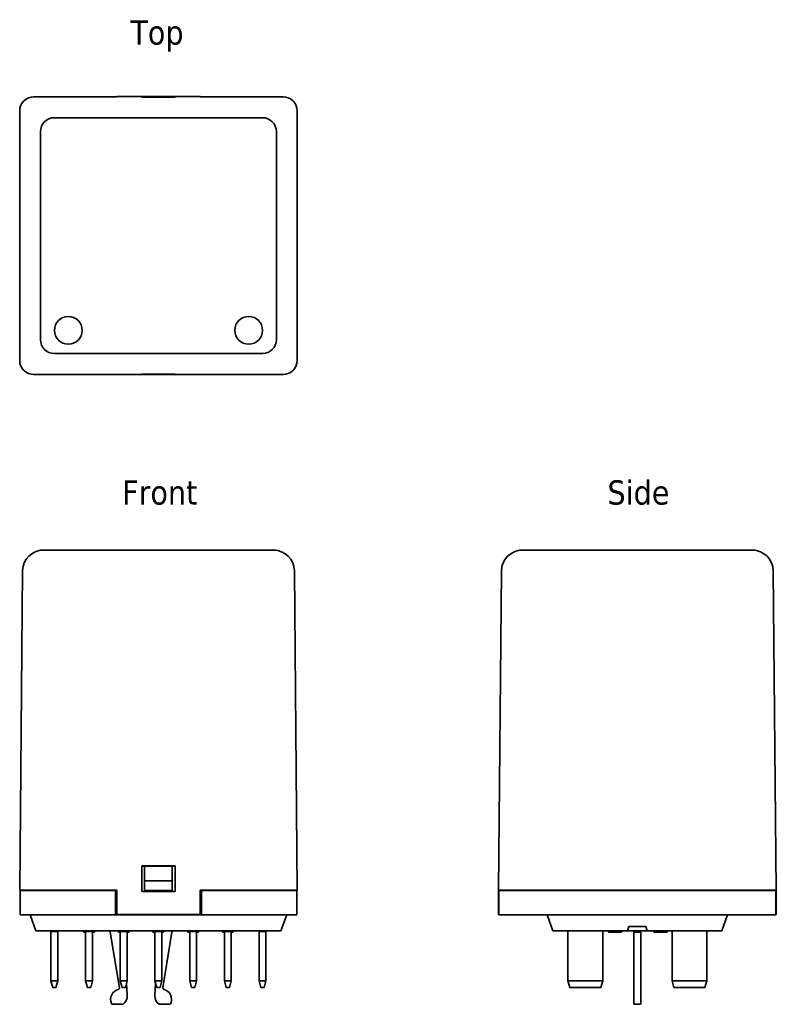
# Model space of a CAD drawing. Header units: millimetres. Extents: x 50 to 159, y 126 to 268.
import ezdxf

# ---------------------------------------------------------------- set-up
doc = ezdxf.new("R2010")
doc.units = ezdxf.units.MM
doc.layers.add('Symbol (ISO)', color=7, linetype='Continuous', lineweight=25)
doc.layers.add('Visible (ISO)', color=7, linetype='Continuous', lineweight=35)
doc.styles.add('Label Text (ISO)', font='TAHOMA.TTF')

msp = doc.modelspace()

# ---------------------------------------------------------------- linework, layer by layer
at = {"layer": 'Visible (ISO)'}
for p, q in [((51.88, 256.49), (63.88, 256.49)), ((75.88, 256.52), (63.88, 256.52)), ((63.88, 256.52), (63.88, 256.49)), ((67.48, 256.49), (72.28, 256.49)), ((67.48, 256.46), (67.48, 256.49)), ((72.28, 256.46), (67.48, 256.46)), ((72.28, 256.49), (72.28, 256.46)), ((75.88, 256.49), (75.88, 256.52)), ((75.88, 256.49), (87.88, 256.49)), ((49.88, 254.49), (49.88, 218.49)), ((89.88, 254.49), (89.88, 218.49)), ((54.88, 253.49), (84.88, 253.49)), ((52.88, 221.49), (52.88, 251.49)), ((86.88, 251.49), (86.88, 221.49)), ((84.88, 219.49), (54.88, 219.49)), ((63.88, 216.49), (51.88, 216.49)), ((63.88, 216.49), (63.88, 216.46)), ((75.88, 216.46), (63.88, 216.46)), ((67.48, 216.52), (72.28, 216.52)), ((67.48, 216.48), (67.48, 216.52)), ((72.28, 216.48), (67.48, 216.48)), ((72.28, 216.52), (72.28, 216.48)), ((87.88, 216.49), (75.88, 216.49)), ((75.88, 216.46), (75.88, 216.49)), ((52.88, 191.16), (52.88, 191.16)), ((53.29, 191.16), (52.88, 191.16)), ((52.88, 191.16), (54.88, 191.16)), ((53.66, 191.16), (53.29, 191.16)), ((54.88, 191.16), (53.66, 191.16)), ((84.88, 191.16), (54.88, 191.16)), ((84.88, 191.16), (54.88, 191.16)), ((86.1, 191.16), (84.88, 191.16)), ((84.88, 191.16), (86.88, 191.16)), ((86.47, 191.16), (86.1, 191.16)), ((86.88, 191.16), (86.47, 191.16)), ((86.88, 191.16), (86.88, 191.16)), ((122.32, 191.16), (121.91, 191.16)), ((121.91, 191.16), (123.91, 191.16)), ((121.91, 191.16), (121.91, 191.16)), ((122.69, 191.16), (122.32, 191.16)), ((123.91, 191.16), (122.69, 191.16)), ((153.91, 191.16), (123.91, 191.16)), ((153.91, 191.16), (123.91, 191.16)), ((155.12, 191.16), (153.91, 191.16)), ((153.91, 191.16), (155.91, 191.16)), ((155.49, 191.16), (155.12, 191.16)), ((155.91, 191.16), (155.49, 191.16)), ((155.91, 191.16), (155.91, 191.16)), ((50.29, 188.19), (49.88, 142.16)), ((89.88, 142.16), (89.47, 188.19)), ((119.32, 188.19), (118.91, 142.16)), ((158.91, 142.16), (158.49, 188.19)), ((67.48, 145.66), (72.28, 145.66)), ((67.48, 141.96), (67.48, 145.66)), ((67.88, 145.61), (67.48, 145.61)), ((67.88, 145.61), (67.88, 143.53)), ((71.88, 145.61), (67.88, 145.61)), ((69.38, 145.66), (69.38, 145.61)), ((70.38, 145.61), (70.38, 145.66)), ((71.88, 143.53), (71.88, 145.61)), ((72.28, 145.61), (71.88, 145.61)), ((72.28, 145.66), (72.28, 141.96)), ((67.88, 143.53), (67.88, 142.11)), ((71.88, 143.53), (67.88, 143.53)), ((71.88, 142.11), (71.88, 143.53)), ((50.39, 142.16), (49.88, 142.16)), ((49.93, 142.11), (52.93, 142.11)), ((49.93, 138.61), (49.93, 142.11)), ((51.88, 142.16), (50.55, 142.16)), ((51.63, 142.11), (51.63, 142.16)), ((63.88, 142.16), (51.88, 142.16)), ((63.68, 142.11), (52.93, 142.11)), ((63.68, 138.61), (63.68, 142.11)), ((63.88, 142.16), (63.88, 138.66)), ((72.28, 141.96), (67.48, 141.96)), ((71.88, 142.11), (67.88, 142.11)), ((67.88, 141.96), (67.88, 142.11)), ((71.88, 142.11), (71.88, 141.96)), ((87.88, 142.16), (75.88, 142.16)), ((75.88, 138.66), (75.88, 142.16)), ((86.83, 142.11), (76.08, 142.11)), ((76.08, 138.61), (76.08, 142.11)), ((86.83, 142.11), (89.83, 142.11)), ((89.21, 142.16), (87.88, 142.16)), ((88.13, 142.11), (88.13, 142.16)), ((89.88, 142.16), (89.37, 142.16)), ((89.83, 138.61), (89.83, 142.11)), ((118.87, 138.66), (118.91, 142.16)), ((119.41, 142.16), (118.91, 142.16)), ((118.96, 142.11), (121.96, 142.11)), ((118.96, 138.61), (118.96, 142.11)), ((120.91, 142.16), (119.57, 142.16)), ((120.41, 142.16), (120.41, 142.11)), ((120.66, 142.11), (120.66, 142.16)), ((156.91, 142.16), (120.91, 142.16)), ((155.86, 142.11), (121.96, 142.11)), ((155.86, 142.11), (158.86, 142.11)), ((158.24, 142.16), (156.91, 142.16)), ((157.16, 142.11), (157.16, 142.16)), ((157.41, 142.11), (157.41, 142.16)), ((158.91, 142.16), (158.4, 142.16)), ((158.86, 138.61), (158.86, 142.11)), ((158.91, 142.16), (158.94, 138.66)), ((52.93, 138.61), (49.93, 138.61)), ((51.38, 138.61), (52.22, 136.31)), ((52.93, 138.61), (63.68, 138.61)), ((76.08, 138.61), (63.68, 138.61)), ((75.88, 138.66), (63.88, 138.66)), ((76.08, 138.61), (86.83, 138.61)), ((89.83, 138.61), (86.83, 138.61)), ((88.38, 138.61), (87.54, 136.31)), ((118.96, 138.66), (118.87, 138.66)), ((121.96, 138.61), (118.96, 138.61)), ((121.96, 138.61), (155.86, 138.61)), ((125.91, 138.61), (126.74, 136.31)), ((151.91, 138.61), (151.07, 136.31)), ((158.86, 138.61), (155.86, 138.61)), ((158.94, 138.66), (158.86, 138.66)), ((52.88, 136.31), (52.22, 136.31)), ((52.88, 136.31), (86.88, 136.31)), ((54.38, 136.22), (54.38, 136.31)), ((55.38, 136.31), (55.38, 136.22)), ((59.1, 136.31), (59.1, 136.11)), ((59.19, 136.31), (59.19, 136.11)), ((59.38, 136.22), (59.38, 136.31)), ((60.38, 136.31), (60.38, 136.22)), ((60.57, 136.31), (60.57, 136.11)), ((60.66, 136.31), (60.66, 136.11)), ((62.93, 136.31), (62.93, 136.11)), ((64.11, 136.31), (64.11, 136.11)), ((64.2, 136.31), (64.2, 136.11)), ((64.38, 136.22), (64.38, 136.31)), ((65.38, 136.31), (65.38, 136.22)), ((65.64, 136.31), (65.64, 136.11)), ((65.66, 136.31), (65.66, 136.11)), ((69.09, 136.31), (69.09, 136.11)), ((69.13, 136.31), (69.13, 136.11)), ((69.38, 136.22), (69.38, 136.31)), ((70.38, 136.31), (70.38, 136.22)), ((70.45, 136.31), (70.45, 136.11)), ((70.63, 136.31), (70.63, 136.11)), ((71.83, 136.31), (71.83, 136.11)), ((74.1, 136.31), (74.1, 136.11)), ((74.1, 136.31), (74.1, 136.11)), ((74.12, 136.31), (74.12, 136.11)), ((74.31, 136.31), (74.31, 136.11)), ((74.38, 136.22), (74.38, 136.31)), ((75.38, 136.31), (75.38, 136.22)), ((75.66, 136.31), (75.66, 136.11)), ((75.66, 136.31), (75.66, 136.11)), ((79.11, 136.31), (79.11, 136.11)), ((79.13, 136.31), (79.13, 136.11)), ((79.28, 136.31), (79.28, 136.11)), ((79.38, 136.22), (79.38, 136.31)), ((80.38, 136.31), (80.38, 136.22)), ((80.42, 136.31), (80.42, 136.11)), ((80.63, 136.31), (80.63, 136.11)), ((80.64, 136.31), (80.64, 136.11)), ((84.38, 136.22), (84.38, 136.31)), ((85.38, 136.31), (85.38, 136.22)), ((87.54, 136.31), (86.88, 136.31)), ((127.41, 136.31), (126.74, 136.31)), ((127.41, 136.31), (137.47, 136.31)), ((134.76, 136.31), (134.76, 136.11)), ((135.07, 136.31), (135.07, 136.11)), ((135.22, 136.31), (135.22, 136.11)), ((135.49, 136.31), (135.49, 136.11)), ((135.88, 136.31), (135.88, 136.11)), ((136.19, 136.31), (136.19, 136.11)), ((136.35, 136.31), (136.35, 136.11)), ((136.61, 136.31), (136.61, 136.11)), ((137.47, 136.31), (137.69, 136.91)), ((140.34, 136.31), (137.47, 136.31)), ((137.69, 136.91), (140.13, 136.91)), ((138.41, 136.31), (138.41, 136.11)), ((139.41, 136.31), (139.41, 136.11)), ((140.13, 136.91), (140.34, 136.31)), ((140.34, 136.31), (150.41, 136.31)), ((141.26, 136.31), (141.26, 136.11)), ((141.57, 136.31), (141.57, 136.11)), ((141.72, 136.31), (141.72, 136.11)), ((141.99, 136.31), (141.99, 136.11)), ((142.24, 136.31), (142.24, 136.11)), ((142.27, 136.31), (142.27, 136.11)), ((142.3, 136.31), (142.3, 136.11)), ((143.13, 136.31), (143.13, 136.11)), ((143.19, 136.31), (143.19, 136.11)), ((143.2, 136.31), (143.2, 136.11)), ((151.07, 136.31), (150.41, 136.31)), ((54.38, 136.22), (54.38, 129.11)), ((54.38, 136.22), (55.38, 136.22)), ((55.38, 129.11), (55.38, 136.22)), ((59.38, 136.11), (59.19, 136.11)), ((59.38, 136.22), (59.38, 129.11)), ((59.38, 136.22), (60.38, 136.22)), ((60.38, 129.11), (60.38, 136.22)), ((60.57, 136.11), (60.38, 136.11)), ((64.25, 128.09), (62.93, 136.11)), ((64.38, 136.11), (64.2, 136.11)), ((64.38, 136.22), (64.38, 129.11)), ((64.38, 136.22), (65.38, 136.22)), ((65.38, 129.11), (65.38, 136.22)), ((65.64, 136.11), (65.38, 136.11)), ((69.38, 136.11), (69.13, 136.11)), ((69.38, 136.22), (69.38, 129.11)), ((69.38, 136.22), (70.38, 136.22)), ((70.38, 129.11), (70.38, 136.22)), ((70.45, 136.11), (70.38, 136.11)), ((70.63, 136.11), (70.45, 136.11)), ((71.83, 136.11), (70.51, 128.09)), ((74.31, 136.11), (74.12, 136.11)), ((74.38, 136.22), (74.38, 129.11)), ((74.38, 136.22), (75.38, 136.22)), ((75.38, 129.11), (75.38, 136.22)), ((79.13, 136.11), (79.11, 136.11)), ((79.28, 136.11), (79.13, 136.11)), ((79.38, 136.11), (79.28, 136.11)), ((79.38, 136.22), (79.38, 129.11)), ((79.38, 136.22), (80.38, 136.22)), ((80.38, 129.11), (80.38, 136.22)), ((80.42, 136.11), (80.38, 136.11)), ((84.38, 136.22), (84.38, 129.11)), ((84.38, 136.22), (85.38, 136.22)), ((85.38, 129.11), (85.38, 136.22)), ((128.91, 129.11), (128.91, 136.22)), ((133.91, 136.22), (133.91, 129.11)), ((135.22, 136.11), (135.07, 136.11)), ((135.49, 136.11), (135.22, 136.11)), ((136.35, 136.11), (136.19, 136.11)), ((136.61, 136.11), (136.35, 136.11)), ((138.41, 136.11), (139.41, 136.11)), ((138.41, 136.11), (138.41, 128.09)), ((139.41, 128.09), (139.41, 136.11)), ((141.72, 136.11), (141.57, 136.11)), ((141.99, 136.11), (141.72, 136.11)), ((143.19, 136.11), (143.13, 136.11)), ((143.91, 129.11), (143.91, 136.22)), ((148.91, 136.22), (148.91, 129.11)), ((55.38, 129.11), (54.38, 129.11)), ((54.65, 128.11), (54.38, 129.11)), ((54.65, 128.11), (55.11, 128.11)), ((55.38, 129.11), (55.11, 128.11)), ((60.38, 129.11), (59.38, 129.11)), ((59.65, 128.11), (59.38, 129.11)), ((59.65, 128.11), (60.11, 128.11)), ((60.38, 129.11), (60.11, 128.11)), ((65.38, 129.11), (64.38, 129.11)), ((64.65, 128.11), (64.38, 129.11)), ((64.65, 128.11), (65.11, 128.11)), ((65.38, 129.11), (65.11, 128.11)), ((65.29, 128.78), (65.38, 126.99)), ((70.38, 129.11), (69.38, 129.11)), ((69.65, 128.11), (69.38, 129.11)), ((69.38, 126.99), (69.47, 128.78)), ((69.65, 128.11), (70.11, 128.11)), ((70.38, 129.11), (70.11, 128.11)), ((75.38, 129.11), (74.38, 129.11)), ((74.65, 128.11), (74.38, 129.11)), ((74.65, 128.11), (75.11, 128.11)), ((75.38, 129.11), (75.11, 128.11)), ((80.38, 129.11), (79.38, 129.11)), ((79.65, 128.11), (79.38, 129.11)), ((79.65, 128.11), (80.11, 128.11)), ((80.38, 129.11), (80.11, 128.11)), ((85.38, 129.11), (84.38, 129.11)), ((84.65, 128.11), (84.38, 129.11)), ((84.65, 128.11), (85.11, 128.11)), ((85.38, 129.11), (85.11, 128.11)), ((128.91, 129.11), (129.17, 128.11)), ((133.91, 129.11), (128.91, 129.11)), ((129.17, 128.11), (133.64, 128.11)), ((133.64, 128.11), (133.91, 129.11)), ((138.41, 128.09), (138.41, 127.86)), ((138.41, 125.83), (138.41, 127.86)), ((139.41, 127.86), (139.41, 128.09)), ((139.41, 127.86), (139.41, 125.83)), ((148.91, 129.11), (143.91, 129.11)), ((144.17, 128.11), (143.91, 129.11)), ((144.17, 128.11), (148.64, 128.11)), ((148.64, 128.11), (148.91, 129.11)), ((64.78, 125.71), (63.28, 125.71)), ((71.48, 125.71), (69.98, 125.71)), ((138.41, 125.71), (138.41, 125.83)), ((138.41, 125.71), (139.41, 125.71)), ((139.41, 125.83), (139.41, 125.71))]:
    msp.add_line(p, q, dxfattribs=at)
for centre in [(56.88, 222.84), (82.88, 222.84)]:
    msp.add_circle(centre, 2, dxfattribs=at)
for centre, radius, start, end in [((54.88, 251.49), 2, 90, 180), ((84.88, 251.49), 2, 0, 90), ((54.88, 221.49), 2, 180, 270), ((84.88, 221.49), 2, 270, 0), ((53.29, 188.16), 3, 90, 179.4863), ((86.47, 188.16), 3, 0.5137, 90), ((122.32, 188.16), 3, 90, 179.4863), ((155.49, 188.16), 3, 0.5137, 90), ((129.71, 137.11), 1.2, 221.8103, 228.1897), ((133.11, 137.11), 1.2, 311.8103, 318.1897), ((144.71, 137.11), 1.2, 221.8103, 228.1897), ((148.11, 137.11), 1.2, 311.8103, 318.1897), ((64.48, 126.41), 1.5, 104.6073, 202.6199), ((64.05, 128.06), 0.2, 284.6073, 9.334), ((70.71, 128.06), 0.2, 170.666, 255.3927), ((70.28, 126.41), 1.5, 337.3801, 75.3927), ((63.88, 126.91), 1.5, 306.8699, 2.8207), ((70.88, 126.91), 1.5, 177.1793, 233.1301), ((63.28, 125.91), 0.2, 202.6199, 270), ((71.48, 125.91), 0.2, 270, 337.3801)]:
    msp.add_arc(centre, radius, start, end, dxfattribs=at)
for centre, major_axis, start_param, end_param in [((51.88, 254.49), (-1.41, 1.41), 0.055872, 0.785358), ((51.88, 254.49), (-1.41, 1.41), 5.497827, 6.227313), ((87.88, 254.49), (1.41, 1.41), 0.055872, 0.785358), ((87.88, 254.49), (1.41, 1.41), 5.497827, 6.227313), ((51.88, 218.49), (-1.41, -1.41), 5.497827, 6.227313), ((87.88, 218.49), (1.41, -1.41), 0.055872, 0.785358), ((51.88, 218.49), (-1.41, -1.41), 0.055872, 0.785358), ((87.88, 218.49), (1.41, -1.41), 5.497827, 6.227313)]:
    msp.add_ellipse(centre, major_axis=major_axis, ratio=0.99992, start_param=start_param, end_param=end_param, dxfattribs=at)
for points, knots in [([(50.46, 255.9), (50.45, 255.89), (50.43, 255.87), (50.41, 255.84), (50.4, 255.83), (50.39, 255.82)], [0.15375078, 0.15375078, 0.15375078, 0.15375078, 0.15986682, 0.15986682, 0.16481013, 0.16481013, 0.16481013, 0.16481013]), ([(50.55, 255.98), (50.53, 255.97), (50.52, 255.96), (50.49, 255.93), (50.48, 255.92), (50.46, 255.9)], [0.44787691, 0.44787691, 0.44787691, 0.44787691, 0.45282021, 0.45282021, 0.45893626, 0.45893626, 0.45893626, 0.45893626]), ([(89.29, 255.9), (89.28, 255.92), (89.26, 255.93), (89.24, 255.96), (89.22, 255.97), (89.21, 255.98)], [0.76643376, 0.76643376, 0.76643376, 0.76643376, 0.77254995, 0.77254995, 0.77749326, 0.77749326, 0.77749326, 0.77749326]), ([(89.37, 255.82), (89.36, 255.83), (89.35, 255.84), (89.32, 255.87), (89.31, 255.89), (89.29, 255.9)], [1.06056783, 1.06056783, 1.06056783, 1.06056783, 1.06551114, 1.06551114, 1.07162733, 1.07162733, 1.07162733, 1.07162733]), ([(50.39, 217.15), (50.4, 217.14), (50.41, 217.13), (50.43, 217.1), (50.45, 217.09), (50.46, 217.07)], [1.06056783, 1.06056783, 1.06056783, 1.06056783, 1.06551114, 1.06551114, 1.07162733, 1.07162733, 1.07162733, 1.07162733]), ([(89.29, 217.07), (89.31, 217.09), (89.32, 217.1), (89.35, 217.13), (89.36, 217.14), (89.37, 217.15)], [0.15375078, 0.15375078, 0.15375078, 0.15375078, 0.15986682, 0.15986682, 0.16481013, 0.16481013, 0.16481013, 0.16481013]), ([(50.46, 217.07), (50.48, 217.06), (50.49, 217.04), (50.52, 217.02), (50.53, 217.01), (50.55, 217)], [0.76643376, 0.76643376, 0.76643376, 0.76643376, 0.77254995, 0.77254995, 0.77749326, 0.77749326, 0.77749326, 0.77749326]), ([(89.21, 217), (89.22, 217.01), (89.24, 217.02), (89.26, 217.04), (89.28, 217.06), (89.29, 217.07)], [0.44787691, 0.44787691, 0.44787691, 0.44787691, 0.45282021, 0.45282021, 0.45893626, 0.45893626, 0.45893626, 0.45893626]), ([(50.39, 142.16), (50.4, 142.16), (50.41, 142.16), (50.43, 142.16), (50.45, 142.16), (50.46, 142.16)], [1.06056783, 1.06056783, 1.06056783, 1.06056783, 1.06551114, 1.06551114, 1.07162733, 1.07162733, 1.07162733, 1.07162733]), ([(50.46, 142.16), (50.48, 142.16), (50.49, 142.16), (50.52, 142.16), (50.53, 142.16), (50.55, 142.16)], [0.76643376, 0.76643376, 0.76643376, 0.76643376, 0.77254995, 0.77254995, 0.77749326, 0.77749326, 0.77749326, 0.77749326]), ([(89.21, 142.16), (89.22, 142.16), (89.24, 142.16), (89.26, 142.16), (89.28, 142.16), (89.29, 142.16)], [0.44787691, 0.44787691, 0.44787691, 0.44787691, 0.45282021, 0.45282021, 0.45893626, 0.45893626, 0.45893626, 0.45893626]), ([(89.29, 142.16), (89.31, 142.16), (89.32, 142.16), (89.35, 142.16), (89.36, 142.16), (89.37, 142.16)], [0.15375078, 0.15375078, 0.15375078, 0.15375078, 0.15986682, 0.15986682, 0.16481013, 0.16481013, 0.16481013, 0.16481013]), ([(119.41, 142.16), (119.43, 142.16), (119.44, 142.16), (119.46, 142.16), (119.48, 142.16), (119.49, 142.16)], [0.44787691, 0.44787691, 0.44787691, 0.44787691, 0.45282021, 0.45282021, 0.45893626, 0.45893626, 0.45893626, 0.45893626]), ([(119.49, 142.16), (119.51, 142.16), (119.52, 142.16), (119.55, 142.16), (119.56, 142.16), (119.57, 142.16)], [0.15375078, 0.15375078, 0.15375078, 0.15375078, 0.15986682, 0.15986682, 0.16481013, 0.16481013, 0.16481013, 0.16481013]), ([(158.24, 142.16), (158.25, 142.16), (158.26, 142.16), (158.29, 142.16), (158.31, 142.16), (158.32, 142.16)], [1.06056783, 1.06056783, 1.06056783, 1.06056783, 1.06551114, 1.06551114, 1.07162733, 1.07162733, 1.07162733, 1.07162733]), ([(158.32, 142.16), (158.33, 142.16), (158.35, 142.16), (158.37, 142.16), (158.39, 142.16), (158.4, 142.16)], [0.76643376, 0.76643376, 0.76643376, 0.76643376, 0.77254995, 0.77254995, 0.77749326, 0.77749326, 0.77749326, 0.77749326]), ([(59.19, 136.11), (59.16, 136.11), (59.14, 136.11), (59.12, 136.11), (59.1, 136.11), (59.1, 136.11)], [-0.08751207, -0.08751207, -0.08751207, -0.08751207, -0.03213968, -0.03213968, 0, 0, 0, 0]), ([(60.66, 136.11), (60.66, 136.11), (60.65, 136.11), (60.62, 136.11), (60.6, 136.11), (60.57, 136.11)], [-0.04628431, -0.04628431, -0.04628431, -0.04628431, -0.0192821, -0.0192821, 0, 0, 0, 0]), ([(64.2, 136.11), (64.17, 136.11), (64.15, 136.11), (64.13, 136.11), (64.11, 136.11), (64.11, 136.11)], [-0.07575972, -0.07575972, -0.07575972, -0.07575972, -0.02935871, -0.02935871, 0, 0, 0, 0]), ([(69.13, 136.11), (69.13, 136.11), (69.13, 136.11), (69.11, 136.11), (69.09, 136.11), (69.09, 136.11)], [-0.02913872, -0.02913872, -0.02913872, -0.02913872, -0.02875263, -0.02875263, 0, 0, 0, 0]), ([(74.12, 136.11), (74.11, 136.11), (74.11, 136.11), (74.1, 136.11), (74.1, 136.11), (74.1, 136.11)], [-0.05508981, -0.05508981, -0.05508981, -0.05508981, -0.01261077, -0.01261077, 0, 0, 0, 0]), ([(75.66, 136.11), (75.66, 136.11), (75.65, 136.11), (75.64, 136.11), (75.62, 136.11), (75.59, 136.11), (75.56, 136.11), (75.52, 136.11)], [-0.0318597, -0.0318597, -0.0318597, -0.0318597, -0.02471695, -0.02471695, -0.01611124, -0.01611124, 0, 0, 0, 0]), ([(80.63, 136.11), (80.61, 136.11), (80.59, 136.11), (80.55, 136.11), (80.54, 136.11), (80.5, 136.11), (80.49, 136.11), (80.47, 136.11), (80.46, 136.11), (80.43, 136.11), (80.42, 136.11), (80.42, 136.11)], [-0.09896045, -0.09896045, -0.09896045, -0.09896045, -0.0750712, -0.0750712, -0.05445171, -0.05445171, -0.03210432, -0.03210432, -0.01922608, -0.01922608, 0, 0, 0, 0]), ([(135.07, 136.11), (135.07, 136.11), (135.06, 136.11), (135.05, 136.11), (135.05, 136.11), (135.03, 136.11), (135.02, 136.11), (134.99, 136.11), (134.98, 136.11), (134.89, 136.11), (134.82, 136.11), (134.76, 136.11)], [-0.09896045, -0.09896045, -0.09896045, -0.09896045, -0.0750712, -0.0750712, -0.05445171, -0.05445171, -0.03210432, -0.03210432, -0.01922608, -0.01922608, 0, 0, 0, 0]), ([(135.64, 136.11), (135.6, 136.11), (135.57, 136.11), (135.52, 136.11), (135.5, 136.11), (135.49, 136.11)], [-0.0318597, -0.0318597, -0.0318597, -0.0318597, -0.02471695, -0.02471695, -0.02150391, -0.02150391, -0.02150391, -0.02150391]), ([(135.88, 136.11), (135.86, 136.11), (135.84, 136.11), (135.79, 136.11), (135.73, 136.11), (135.64, 136.11)], [-0.04134881, -0.04134881, -0.04134881, -0.04134881, -0.0267443, -0.0267443, 0, 0, 0, 0]), ([(136.19, 136.11), (136.19, 136.11), (136.19, 136.11), (136.18, 136.11), (136.17, 136.11), (136.15, 136.11), (136.14, 136.11), (136.12, 136.11), (136.1, 136.11), (136.01, 136.11), (135.95, 136.11), (135.88, 136.11)], [-0.09896045, -0.09896045, -0.09896045, -0.09896045, -0.0750712, -0.0750712, -0.05445171, -0.05445171, -0.03210432, -0.03210432, -0.01922608, -0.01922608, 0, 0, 0, 0]), ([(141.57, 136.11), (141.57, 136.11), (141.56, 136.11), (141.55, 136.11), (141.55, 136.11), (141.53, 136.11), (141.52, 136.11), (141.49, 136.11), (141.48, 136.11), (141.39, 136.11), (141.32, 136.11), (141.26, 136.11)], [-0.09896045, -0.09896045, -0.09896045, -0.09896045, -0.0750712, -0.0750712, -0.05445171, -0.05445171, -0.03210432, -0.03210432, -0.01922608, -0.01922608, 0, 0, 0, 0]), ([(142.16, 136.11), (142.12, 136.11), (142.08, 136.11), (142.02, 136.11), (142.01, 136.11), (141.99, 136.11)], [-0.05426751, -0.05426751, -0.05426751, -0.05426751, -0.04746039, -0.04746039, -0.04421096, -0.04421096, -0.04421096, -0.04421096]), ([(142.68, 136.11), (142.61, 136.11), (142.54, 136.11), (142.44, 136.11), (142.36, 136.11), (142.3, 136.11)], [-0.06810404, -0.06810404, -0.06810404, -0.06810404, -0.020358, -0.020358, 0, 0, 0, 0]), ([(143.13, 136.11), (143.13, 136.11), (143.13, 136.11), (143.11, 136.11), (143.11, 136.11), (143.08, 136.11), (143.05, 136.11), (142.99, 136.11), (142.95, 136.11), (142.82, 136.11), (142.75, 136.11), (142.68, 136.11)], [-0.09448366, -0.09448366, -0.09448366, -0.09448366, -0.07854395, -0.07854395, -0.0638542, -0.0638542, -0.03998122, -0.03998122, -0.02102332, -0.02102332, 0, 0, 0, 0])]:
    msp.add_open_spline(points, degree=3, knots=knots, dxfattribs=at)
for points in [[(65.66, 136.11), (65.66, 136.11), (65.65, 136.11), (65.64, 136.11)], [(74.1, 136.11), (74.1, 136.11), (74.1, 136.11), (74.1, 136.11)], [(74.38, 136.11), (74.35, 136.11), (74.33, 136.11), (74.31, 136.11)], [(75.52, 136.11), (75.48, 136.11), (75.43, 136.11), (75.38, 136.11)], [(75.66, 136.11), (75.66, 136.11), (75.66, 136.11), (75.66, 136.11)], [(80.64, 136.11), (80.64, 136.11), (80.64, 136.11), (80.63, 136.11)], [(142.24, 136.11), (142.21, 136.11), (142.18, 136.11), (142.16, 136.11)], [(142.27, 136.11), (142.25, 136.11), (142.24, 136.11), (142.24, 136.11)], [(142.3, 136.11), (142.29, 136.11), (142.28, 136.11), (142.27, 136.11)], [(143.2, 136.11), (143.2, 136.11), (143.2, 136.11), (143.19, 136.11)]]:
    msp.add_open_spline(points, degree=3, dxfattribs=at)

# ---------------------------------------------------------------- texts
at = {"layer": 'Symbol (ISO)', "char_height": 3.5, "attachment_point": 7, "style": 'Label Text (ISO)'}
for s, insert in [('Top', (65.83, 263.02)), ('Side', (134.6, 197.66))]:
    msp.add_mtext(s, dxfattribs=dict(at, insert=insert))
at = {"layer": 'Symbol (ISO)', "insert": (64.65, 197.66), "char_height": 3.5, "attachment_point": 7, "line_spacing_factor": 1.16, "style": 'Label Text (ISO)'}
msp.add_mtext('Front', dxfattribs=at)

doc.saveas('drawing.dxf')
